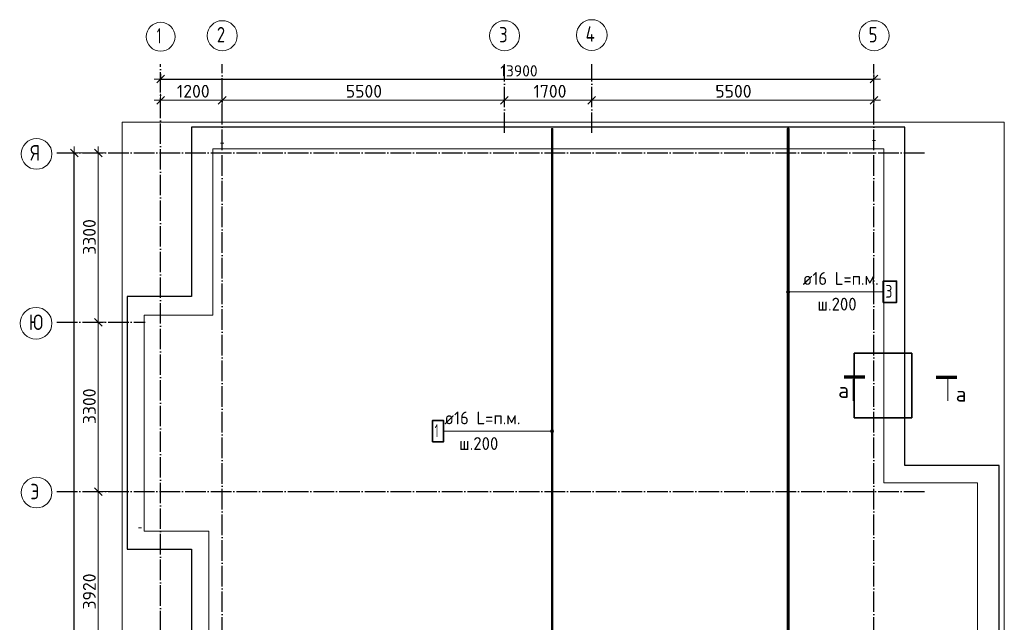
# Model space of a CAD drawing. Header units: millimetres. Extents: x -3725 to 93325, y -74170 to 82591.
# Tile 30 of 140: x 27255 to 46440, y 58631 to 70377. Entities that reach past the tile are written whole.
import ezdxf

# ---------------------------------------------------------------- set-up
doc = ezdxf.new("R2010")
doc.units = ezdxf.units.MM
doc.header["$PDMODE"] = 65
for name, pattern in [('______11', [500, 400, -50, 0, -50]), ('______3', [500, 400, -100]), ('______5', [1100, 800, -100, 100, -100])]:
    doc.linetypes.add(name, pattern=pattern)
for name, color, linetype, lineweight in [('Standard', 7, 'Continuous', 25), ('Арм.стержн. Арматура среза', 202, 'Continuous', 35), ('Балка_ общее', 7, '______3', 13), ('Размерная линия_ общее', 7, 'Continuous', 13), ('Стальная конструкция_ общее', 7, 'Continuous', 25), ('Фундамент (1)', 7, 'Continuous', 35)]:
    doc.layers.add(name, color=color, linetype=linetype, lineweight=lineweight)
for name, color, linetype, lineweight, true_color in [('Арм.стержн.верхн.зоны У', 7, 'Continuous', 35, 0xecec00), ('Арм.стержн.верхн.зоны Х', 7, 'Continuous', 35, 0x0000c6), ('Арм.стержн.ниж.зоны У', 7, 'Continuous', 35, 0x00b300), ('Арм.стержн.ниж.зоны Х', 7, 'Continuous', 35, 0xc600c6), ('Осевая линия_ общее', 7, '______5', 13, 0xa0a0a0)]:
    doc.layers.add(name, color=color, linetype=linetype, lineweight=lineweight, true_color=true_color)
doc.styles.add('ISOCPEUR', font='ISOCPEUR')
doc.dimstyles.new('DIMSTYLE_18', dxfattribs={"dimtxt": 220, "dimasz": 250, "dimexe": 0, "dimexo": 0, "dimgap": 110, "dimtad": 2, "dimdec": 0, "dimrnd": 1, "dimzin": 12, "dimdsep": 46, "dimtxsty": 'ISOCPEUR', "dimblk1": 'ALL_ML_STRICH', "dimblk2": 'ALL_ML_STRICH', "dimsah": 1, "dimcen": 0, "dimclrd": 7, "dimclre": 256, "dimclrt": 7, "dimadec": 0, "dimazin": 0, "dimtfac": 1, "dimtdec": 0, "dimtix": 1, "dimtmove": 2, "dimatfit": 3, "dimfxl": 0, "dimtzin": 0, "dimlwd": 0, "dimlwe": -3, "dimarcsym": 0})
doc.dimstyles.new('DIMSTYLE_6', dxfattribs={"dimtxt": 250, "dimasz": 250, "dimexe": 0, "dimexo": 0, "dimgap": 125, "dimtad": 2, "dimdec": 0, "dimrnd": 5, "dimzin": 12, "dimdsep": 46, "dimtxsty": 'ISOCPEUR', "dimblk1": 'ALL_ML_STRICH', "dimblk2": 'ALL_ML_STRICH', "dimsah": 1, "dimcen": 0, "dimclrd": 7, "dimclre": 256, "dimclrt": 7, "dimadec": 0, "dimazin": 0, "dimtfac": 1, "dimtdec": 0, "dimtix": 1, "dimtmove": 2, "dimatfit": 3, "dimfxl": 0, "dimtzin": 0, "dimlwd": 0, "dimlwe": -3, "dimarcsym": 0})
doc.dimstyles.new('DIMSTYLE_7', dxfattribs={"dimtxt": 250, "dimasz": 250, "dimexe": 0, "dimexo": 0, "dimgap": 125, "dimtad": 2, "dimdec": 0, "dimrnd": 5, "dimzin": 12, "dimdsep": 46, "dimtxsty": 'ISOCPEUR', "dimblk1": 'ALL_ML_STRICH', "dimblk2": 'ALL_ML_STRICH', "dimsah": 1, "dimcen": 0, "dimclrd": 7, "dimclre": 256, "dimclrt": 7, "dimadec": 0, "dimazin": 0, "dimtfac": 1, "dimtdec": 0, "dimtix": 1, "dimtmove": 2, "dimatfit": 3, "dimfxl": 0, "dimtzin": 0, "dimlwd": 0, "dimlwe": -3, "dimarcsym": 0})

# ---------------------------------------------------------------- blocks, each defined once
blk = doc.blocks.new('ALL_ML_STRICH')
at = {"color": 0, "linetype": 'ByBlock', "lineweight": -2}
for p, q in [((-1, 0), (0.5, 0)), ((-0.3, -0.3), (0.3, 0.3)), ((0, -0.5), (0, 0.5))]:
    blk.add_line(p, q, dxfattribs=at)
blk = doc.blocks.new('*D28')
at = {"layer": 'DEFPOINTS', "color": 7, "linetype": 'Continuous', "lineweight": 13, "transparency": 33554687}
for p in [(30000, 68807), (31200, 68758), (30000, 68590)]:
    blk.add_point(p, dxfattribs=at)
at = {"layer": 'Балка_ общее', "color": 251, "linetype": 'Continuous', "lineweight": -2, "true_color": 0x656565, "transparency": 33554687}
for p, q in [((30000, 68600), (30000, 68807)), ((31200, 68768), (31200, 68807))]:
    blk.add_line(p, q, dxfattribs=at)
at = {"layer": 'Балка_ общее', "color": 7, "linetype": 'Continuous', "lineweight": -2, "transparency": 33554687}
blk.add_line((30000, 68807), (31200, 68807), dxfattribs=at)
at = {"layer": 'Балка_ общее', "color": 7, "linetype": 'Continuous', "lineweight": 13, "transparency": 33554687, "xscale": 250, "yscale": 250, "zscale": 250, "rotation": 180}
blk.add_blockref('ALL_ML_STRICH', (30000, 68807), dxfattribs=at)
at = {"layer": 'Балка_ общее', "color": 7, "linetype": 'Continuous', "lineweight": 13, "transparency": 33554687, "xscale": 250, "yscale": 250, "zscale": 250}
blk.add_blockref('ALL_ML_STRICH', (31200, 68807), dxfattribs=at)
at = {"layer": 'Балка_ общее', "color": 7, "linetype": 'Continuous', "lineweight": 13, "transparency": 33554687, "insert": (30637, 68982), "char_height": 250, "width": 1000, "attachment_point": 5, "style": 'ISOCPEUR'}
blk.add_mtext('\\A1;{1200}', dxfattribs=at)
blk = doc.blocks.new('*D29')
at = {"layer": 'DEFPOINTS', "color": 7, "linetype": 'Continuous', "lineweight": 13, "transparency": 33554687}
for p in [(31200, 68807), (31200, 68758), (36700, 68799)]:
    blk.add_point(p, dxfattribs=at)
at = {"layer": 'Балка_ общее', "color": 251, "linetype": 'Continuous', "lineweight": -2, "true_color": 0x656565, "transparency": 33554687}
for p, q in [((31200, 68768), (31200, 68807)), ((36700, 68809), (36700, 68807))]:
    blk.add_line(p, q, dxfattribs=at)
at = {"layer": 'Балка_ общее', "color": 7, "linetype": 'Continuous', "lineweight": -2, "transparency": 33554687}
blk.add_line((31200, 68807), (36700, 68807), dxfattribs=at)
at = {"layer": 'Балка_ общее', "color": 7, "linetype": 'Continuous', "lineweight": 13, "transparency": 33554687, "xscale": 250, "yscale": 250, "zscale": 250, "rotation": 180}
blk.add_blockref('ALL_ML_STRICH', (31200, 68807), dxfattribs=at)
at = {"layer": 'Балка_ общее', "color": 7, "linetype": 'Continuous', "lineweight": 13, "transparency": 33554687, "xscale": 250, "yscale": 250, "zscale": 250}
blk.add_blockref('ALL_ML_STRICH', (36700, 68807), dxfattribs=at)
at = {"layer": 'Балка_ общее', "color": 7, "linetype": 'Continuous', "lineweight": 13, "transparency": 33554687, "insert": (33962, 68982), "char_height": 250, "width": 1000, "attachment_point": 5, "style": 'ISOCPEUR'}
blk.add_mtext('\\A1;{5500}', dxfattribs=at)
blk = doc.blocks.new('*D30')
at = {"layer": 'DEFPOINTS', "color": 7, "linetype": 'Continuous', "lineweight": 13, "transparency": 33554687}
for p in [(36700, 68807), (36700, 68799), (38400, 68758)]:
    blk.add_point(p, dxfattribs=at)
at = {"layer": 'Балка_ общее', "color": 251, "linetype": 'Continuous', "lineweight": -2, "true_color": 0x656565, "transparency": 33554687}
for p, q in [((36700, 68809), (36700, 68807)), ((38400, 68768), (38400, 68807))]:
    blk.add_line(p, q, dxfattribs=at)
at = {"layer": 'Балка_ общее', "color": 7, "linetype": 'Continuous', "lineweight": -2, "transparency": 33554687}
blk.add_line((36700, 68807), (38400, 68807), dxfattribs=at)
at = {"layer": 'Балка_ общее', "color": 7, "linetype": 'Continuous', "lineweight": 13, "transparency": 33554687, "xscale": 250, "yscale": 250, "zscale": 250, "rotation": 180}
blk.add_blockref('ALL_ML_STRICH', (36700, 68807), dxfattribs=at)
at = {"layer": 'Балка_ общее', "color": 7, "linetype": 'Continuous', "lineweight": 13, "transparency": 33554687, "xscale": 250, "yscale": 250, "zscale": 250}
blk.add_blockref('ALL_ML_STRICH', (38400, 68807), dxfattribs=at)
at = {"layer": 'Балка_ общее', "color": 7, "linetype": 'Continuous', "lineweight": 13, "transparency": 33554687, "insert": (37587, 68982), "char_height": 250, "width": 1000, "attachment_point": 5, "style": 'ISOCPEUR'}
blk.add_mtext('\\A1;{1700}', dxfattribs=at)
blk = doc.blocks.new('*D31')
at = {"layer": 'DEFPOINTS', "color": 7, "linetype": 'Continuous', "lineweight": 13, "transparency": 33554687}
for p in [(38400, 68807), (38400, 68758), (43900, 68716)]:
    blk.add_point(p, dxfattribs=at)
at = {"layer": 'Балка_ общее', "color": 251, "linetype": 'Continuous', "lineweight": -2, "true_color": 0x656565, "transparency": 33554687}
for p, q in [((38400, 68768), (38400, 68807)), ((43900, 68726), (43900, 68807))]:
    blk.add_line(p, q, dxfattribs=at)
at = {"layer": 'Балка_ общее', "color": 7, "linetype": 'Continuous', "lineweight": -2, "transparency": 33554687}
blk.add_line((38400, 68807), (43900, 68807), dxfattribs=at)
at = {"layer": 'Балка_ общее', "color": 7, "linetype": 'Continuous', "lineweight": 13, "transparency": 33554687, "xscale": 250, "yscale": 250, "zscale": 250, "rotation": 180}
blk.add_blockref('ALL_ML_STRICH', (38400, 68807), dxfattribs=at)
at = {"layer": 'Балка_ общее', "color": 7, "linetype": 'Continuous', "lineweight": 13, "transparency": 33554687, "xscale": 250, "yscale": 250, "zscale": 250}
blk.add_blockref('ALL_ML_STRICH', (43900, 68807), dxfattribs=at)
at = {"layer": 'Балка_ общее', "color": 7, "linetype": 'Continuous', "lineweight": 13, "transparency": 33554687, "insert": (41162, 68982), "char_height": 250, "width": 1000, "attachment_point": 5, "style": 'ISOCPEUR'}
blk.add_mtext('\\A1;{5500}', dxfattribs=at)
blk = doc.blocks.new('*D32')
at = {"layer": 'DEFPOINTS', "color": 7, "linetype": 'Continuous', "lineweight": 13, "transparency": 33554687}
for p in [(29002, 50040), (27810, 46740), (28787, 46740)]:
    blk.add_point(p, dxfattribs=at)
at = {"layer": 'Балка_ общее', "color": 251, "linetype": 'Continuous', "lineweight": -2, "true_color": 0x656565, "transparency": 33554687}
for p, q in [((28992, 50040), (28787, 50040)), ((27820, 46740), (28787, 46740))]:
    blk.add_line(p, q, dxfattribs=at)
at = {"layer": 'Балка_ общее', "color": 7, "linetype": 'Continuous', "lineweight": -2, "transparency": 33554687}
blk.add_line((28787, 46740), (28787, 50040), dxfattribs=at)
at = {"layer": 'Балка_ общее', "color": 7, "linetype": 'Continuous', "lineweight": 13, "transparency": 33554687, "xscale": 250, "yscale": 250, "zscale": 250}
for p, rotation in [((28787, 50040), 90), ((28787, 46740), 270)]:
    blk.add_blockref('ALL_ML_STRICH', p, dxfattribs=dict(at, rotation=rotation))
at = {"layer": 'Балка_ общее', "color": 7, "linetype": 'Continuous', "lineweight": 13, "transparency": 33554687, "insert": (28612, 48402), "char_height": 250, "width": 1000, "attachment_point": 5, "rotation": 90, "style": 'ISOCPEUR'}
blk.add_mtext('\\A1;{3300}', dxfattribs=at)
blk = doc.blocks.new('*D33')
at = {"layer": 'DEFPOINTS', "color": 7, "linetype": 'Continuous', "lineweight": 13, "transparency": 33554687}
for p in [(29426, 53340), (28787, 50040), (29002, 50040)]:
    blk.add_point(p, dxfattribs=at)
at = {"layer": 'Балка_ общее', "color": 251, "linetype": 'Continuous', "lineweight": -2, "true_color": 0x656565, "transparency": 33554687}
for p, q in [((29416, 53340), (28787, 53340)), ((28992, 50040), (28787, 50040))]:
    blk.add_line(p, q, dxfattribs=at)
at = {"layer": 'Балка_ общее', "color": 7, "linetype": 'Continuous', "lineweight": -2, "transparency": 33554687}
blk.add_line((28787, 50040), (28787, 53340), dxfattribs=at)
at = {"layer": 'Балка_ общее', "color": 7, "linetype": 'Continuous', "lineweight": 13, "transparency": 33554687, "xscale": 250, "yscale": 250, "zscale": 250}
for p, rotation in [((28787, 53340), 90), ((28787, 50040), 270)]:
    blk.add_blockref('ALL_ML_STRICH', p, dxfattribs=dict(at, rotation=rotation))
at = {"layer": 'Балка_ общее', "color": 7, "linetype": 'Continuous', "lineweight": 13, "transparency": 33554687, "insert": (28612, 51702), "char_height": 250, "width": 1000, "attachment_point": 5, "rotation": 90, "style": 'ISOCPEUR'}
blk.add_mtext('\\A1;{3300}', dxfattribs=at)
blk = doc.blocks.new('*D34')
at = {"layer": 'DEFPOINTS', "color": 7, "linetype": 'Continuous', "lineweight": 13, "transparency": 33554687}
for p in [(28217, 57260), (28787, 53340), (29426, 53340)]:
    blk.add_point(p, dxfattribs=at)
at = {"layer": 'Балка_ общее', "color": 251, "linetype": 'Continuous', "lineweight": -2, "true_color": 0x656565, "transparency": 33554687}
for p, q in [((28787, 57260), (28787, 57260)), ((29416, 53340), (28787, 53340))]:
    blk.add_line(p, q, dxfattribs=at)
at = {"layer": 'Балка_ общее', "color": 7, "linetype": 'Continuous', "lineweight": -2, "transparency": 33554687}
blk.add_line((28787, 53340), (28787, 57260), dxfattribs=at)
at = {"layer": 'Балка_ общее', "color": 7, "linetype": 'Continuous', "lineweight": 13, "transparency": 33554687, "xscale": 250, "yscale": 250, "zscale": 250}
for p, rotation in [((28787, 57260), 90), ((28787, 53340), 270)]:
    blk.add_blockref('ALL_ML_STRICH', p, dxfattribs=dict(at, rotation=rotation))
at = {"layer": 'Балка_ общее', "color": 7, "linetype": 'Continuous', "lineweight": 13, "transparency": 33554687, "insert": (28612, 55312), "char_height": 250, "width": 1000, "attachment_point": 5, "rotation": 90, "style": 'ISOCPEUR'}
blk.add_mtext('\\A1;{3920}', dxfattribs=at)
blk = doc.blocks.new('*D35')
at = {"layer": 'DEFPOINTS', "color": 7, "linetype": 'Continuous', "lineweight": 13, "transparency": 33554687}
for p in [(29294, 61180), (28217, 57260), (28787, 57260)]:
    blk.add_point(p, dxfattribs=at)
at = {"layer": 'Балка_ общее', "color": 251, "linetype": 'Continuous', "lineweight": -2, "true_color": 0x656565, "transparency": 33554687}
for p, q in [((29284, 61180), (28787, 61180)), ((28787, 57260), (28787, 57260))]:
    blk.add_line(p, q, dxfattribs=at)
at = {"layer": 'Балка_ общее', "color": 7, "linetype": 'Continuous', "lineweight": -2, "transparency": 33554687}
blk.add_line((28787, 57260), (28787, 61180), dxfattribs=at)
at = {"layer": 'Балка_ общее', "color": 7, "linetype": 'Continuous', "lineweight": 13, "transparency": 33554687, "xscale": 250, "yscale": 250, "zscale": 250}
for p, rotation in [((28787, 61180), 90), ((28787, 57260), 270)]:
    blk.add_blockref('ALL_ML_STRICH', p, dxfattribs=dict(at, rotation=rotation))
at = {"layer": 'Балка_ общее', "color": 7, "linetype": 'Continuous', "lineweight": 13, "transparency": 33554687, "insert": (28612, 59232), "char_height": 250, "width": 1000, "attachment_point": 5, "rotation": 90, "style": 'ISOCPEUR'}
blk.add_mtext('\\A1;{3920}', dxfattribs=at)
blk = doc.blocks.new('*D36')
at = {"layer": 'DEFPOINTS', "color": 7, "linetype": 'Continuous', "lineweight": 13, "transparency": 33554687}
for p in [(28217, 64480), (28787, 61180), (29294, 61180)]:
    blk.add_point(p, dxfattribs=at)
at = {"layer": 'Балка_ общее', "color": 251, "linetype": 'Continuous', "lineweight": -2, "true_color": 0x656565, "transparency": 33554687}
for p, q in [((28787, 64480), (28787, 64480)), ((29284, 61180), (28787, 61180))]:
    blk.add_line(p, q, dxfattribs=at)
at = {"layer": 'Балка_ общее', "color": 7, "linetype": 'Continuous', "lineweight": -2, "transparency": 33554687}
blk.add_line((28787, 61180), (28787, 64480), dxfattribs=at)
at = {"layer": 'Балка_ общее', "color": 7, "linetype": 'Continuous', "lineweight": 13, "transparency": 33554687, "xscale": 250, "yscale": 250, "zscale": 250}
for p, rotation in [((28787, 64480), 90), ((28787, 61180), 270)]:
    blk.add_blockref('ALL_ML_STRICH', p, dxfattribs=dict(at, rotation=rotation))
at = {"layer": 'Балка_ общее', "color": 7, "linetype": 'Continuous', "lineweight": 13, "transparency": 33554687, "insert": (28612, 62842), "char_height": 250, "width": 1000, "attachment_point": 5, "rotation": 90, "style": 'ISOCPEUR'}
blk.add_mtext('\\A1;{3300}', dxfattribs=at)
blk = doc.blocks.new('*D37')
at = {"layer": 'DEFPOINTS', "color": 7, "linetype": 'Continuous', "lineweight": 13, "transparency": 33554687}
for p in [(28424, 67780), (28217, 64480), (28787, 64480)]:
    blk.add_point(p, dxfattribs=at)
at = {"layer": 'Балка_ общее', "color": 251, "linetype": 'Continuous', "lineweight": -2, "true_color": 0x656565, "transparency": 33554687}
for p, q in [((28414, 67780), (28787, 67780)), ((28787, 64480), (28787, 64480))]:
    blk.add_line(p, q, dxfattribs=at)
at = {"layer": 'Балка_ общее', "color": 7, "linetype": 'Continuous', "lineweight": -2, "transparency": 33554687}
blk.add_line((28787, 64480), (28787, 67780), dxfattribs=at)
at = {"layer": 'Балка_ общее', "color": 7, "linetype": 'Continuous', "lineweight": 13, "transparency": 33554687, "xscale": 250, "yscale": 250, "zscale": 250}
for p, rotation in [((28787, 67780), 90), ((28787, 64480), 270)]:
    blk.add_blockref('ALL_ML_STRICH', p, dxfattribs=dict(at, rotation=rotation))
at = {"layer": 'Балка_ общее', "color": 7, "linetype": 'Continuous', "lineweight": 13, "transparency": 33554687, "insert": (28612, 66142), "char_height": 250, "width": 1000, "attachment_point": 5, "rotation": 90, "style": 'ISOCPEUR'}
blk.add_mtext('\\A1;{3300}', dxfattribs=at)
blk = doc.blocks.new('*D519')
at = {"layer": 'DEFPOINTS', "color": 7, "linetype": 'Continuous', "lineweight": 13, "transparency": 33554687}
for p in [(30000, 69422), (43900, 69324), (30000, 69219)]:
    blk.add_point(p, dxfattribs=at)
at = {"layer": 'Размерная линия_ общее', "color": 253, "linetype": 'Continuous', "lineweight": -2, "true_color": 0xa0a0a0, "transparency": 33554687}
for p, q in [((30000, 69322), (30000, 69219)), ((43900, 69224), (43900, 69219))]:
    blk.add_line(p, q, dxfattribs=at)
at = {"layer": 'Размерная линия_ общее', "color": 7, "linetype": 'Continuous', "lineweight": -2, "transparency": 33554687}
blk.add_line((30000, 69219), (43900, 69219), dxfattribs=at)
at = {"layer": 'Размерная линия_ общее', "color": 7, "linetype": 'Continuous', "lineweight": 13, "transparency": 33554687, "xscale": 250, "yscale": 250, "zscale": 250, "rotation": 180}
blk.add_blockref('ALL_ML_STRICH', (30000, 69219), dxfattribs=at)
at = {"layer": 'Размерная линия_ общее', "color": 7, "linetype": 'Continuous', "lineweight": 13, "transparency": 33554687, "xscale": 250, "yscale": 250, "zscale": 250}
blk.add_blockref('ALL_ML_STRICH', (43900, 69219), dxfattribs=at)
at = {"layer": 'Размерная линия_ общее', "color": 7, "linetype": 'Continuous', "lineweight": 13, "transparency": 33554687, "insert": (36983, 69379), "char_height": 220, "width": 1100, "attachment_point": 5, "style": 'ISOCPEUR'}
blk.add_mtext('\\A1;{13900}', dxfattribs=at)
blk = doc.blocks.new('*D529')
at = {"layer": 'DEFPOINTS', "color": 7, "linetype": 'Continuous', "lineweight": 13, "transparency": 33554687}
for p in [(28171, 67780), (28062, 46740), (28318, 46740)]:
    blk.add_point(p, dxfattribs=at)
at = {"layer": 'Размерная линия_ общее', "color": 253, "linetype": 'Continuous', "lineweight": -2, "true_color": 0xa0a0a0, "transparency": 33554687}
for p, q in [((28318, 67780), (28318, 67780)), ((28318, 46740), (28318, 46740))]:
    blk.add_line(p, q, dxfattribs=at)
at = {"layer": 'Размерная линия_ общее', "color": 7, "linetype": 'Continuous', "lineweight": -2, "transparency": 33554687}
blk.add_line((28318, 46740), (28318, 67780), dxfattribs=at)
at = {"layer": 'Размерная линия_ общее', "color": 7, "linetype": 'Continuous', "lineweight": 13, "transparency": 33554687, "xscale": 250, "yscale": 250, "zscale": 250}
for p, rotation in [((28318, 67780), 90), ((28318, 46740), 270)]:
    blk.add_blockref('ALL_ML_STRICH', p, dxfattribs=dict(at, rotation=rotation))
at = {"layer": 'Размерная линия_ общее', "color": 7, "linetype": 'Continuous', "lineweight": 13, "transparency": 33554687, "insert": (28158, 57282), "char_height": 220, "width": 1100, "attachment_point": 5, "rotation": 90, "style": 'ISOCPEUR'}
blk.add_mtext('\\A1;{21040}', dxfattribs=at)
blk = doc.blocks.new('СЛОЖНЫЙ_ОБЪЕКТ_0')
at = {"layer": 'Осевая линия_ общее', "color": 253, "linetype": '______11', "lineweight": -3, "true_color": 0xa0a0a0, "transparency": 33554687}
for p, q in [((30000, 45950), (30000, 69510)), ((31200, 45830), (31200, 69510)), ((36700, 68170), (36700, 69510)), ((38400, 68170), (38400, 69510)), ((43900, 45830), (43900, 69510)), ((27980, 67780), (44900, 67780)), ((27980, 64480), (29700, 64480)), ((27980, 61180), (44900, 61180)), ((27980, 57260), (29700, 57260)), ((27980, 53340), (44900, 53340)), ((27980, 50040), (29580, 50040)), ((27980, 46740), (44900, 46740))]:
    blk.add_line(p, q, dxfattribs=at)
at = {"layer": 'Осевая линия_ общее', "color": 7, "linetype": 'Continuous', "lineweight": 13, "transparency": 33554687}
for centre, radius in [((30001.9, 70044.3), 281.9), ((31202.4, 70065.3), 292.4), ((36702.4, 70065.3), 292.4), ((38401.3, 70078), 298.8), ((43902.4, 70065.3), 292.4), ((27583.8, 67760.5), 298.8), ((27574.5, 64460.5), 309.5), ((27583.8, 61160.5), 298.8), ((27568.4, 57240.5), 313.4), ((27568.4, 53320.5), 313.4), ((27583.8, 50020.5), 298.8), ((27583.8, 46720.5), 298.8)]:
    blk.add_circle(centre, radius, dxfattribs=at)
at = {"layer": 'Осевая линия_ общее', "color": 7, "linetype": 'Continuous', "lineweight": 13, "transparency": 33554687, "char_height": 300, "attachment_point": 7, "style": 'ISOCPEUR'}
for s, insert, width in [('\\W0.78;2', (31097.4, 69934.8), 326.407), ('\\W0.78;3', (36597.4, 69934.8), 326.407), ('\\W0.80;4', (38281.3, 69947.5), 359.833), ('\\W0.78;5', (43797.4, 69934.8), 326.407), ('\\W0.56;1', (29926.9, 69913.8), 233.333), ('\\W0.80;Я', (27463.8, 67630), 359.833), ('\\W0.83;Ю', (27432, 64330), 408.873), ('\\W0.80;Э', (27463.8, 61030), 359.833), ('\\W0.83;Ш', (27418.4, 57110), 425), ('\\W0.83;Ф', (27418.4, 53190), 425), ('\\W0.80;У', (27463.8, 49890), 359.833), ('\\W0.80;Т', (27463.8, 46590), 359.833)]:
    blk.add_mtext(s, dxfattribs=dict(at, insert=insert, width=width))
at = {"layer": 'Балка_ общее', "color": 7, "linetype": 'Continuous', "lineweight": 13, "transparency": 33554687}
for base, p1, p2, dimstyle, picture, middle in [((31200, 68807.3), (30000, 68600), (31200, 68767.8), 'DIMSTYLE_6', '*D28', (30637.5, 68982.3)), ((36700, 68807.3), (31200, 68767.8), (36700, 68809.4), 'DIMSTYLE_7', '*D29', (33962.5, 68982.3)), ((38400, 68807.3), (36700, 68809.4), (38400, 68767.8), 'DIMSTYLE_7', '*D30', (37587.5, 68982.3)), ((43900, 68807.3), (38400, 68767.8), (43900, 68726.2), 'DIMSTYLE_7', '*D31', (41162.5, 68982.3))]:
    dim = blk.add_linear_dim(base=base, p1=p1, p2=p2, dimstyle=dimstyle, override={"dimpost": '<>', "dimclrd": 7, "dimclre": 251, "dimclrt": 7, "dimlwd": 0, "dimlwe": 65533}, dxfattribs=at)
    dim.commit()
    dim.dimension.update_dxf_attribs({"geometry": picture, "text_midpoint": middle, "dimtype": 160})
for base, p1, p2, picture, middle in [((28786.9, 67780), (28786.9, 64480), (28413.8, 67780), '*D37', (28611.9, 66142.5)), ((28786.9, 64480), (29283.5, 61180), (28786.9, 64480), '*D36', (28611.9, 62842.5)), ((28786.9, 61180), (28786.9, 57260), (29283.5, 61180), '*D35', (28611.9, 59232.5)), ((28786.9, 57260), (29415.8, 53340), (28786.9, 57260), '*D34', (28611.9, 55312.5)), ((28786.9, 53340), (28992.5, 50040), (29415.8, 53340), '*D33', (28611.9, 51702.5)), ((28786.9, 50040), (27820, 46740), (28992.5, 50040), '*D32', (28611.9, 48402.5))]:
    dim = blk.add_linear_dim(base=base, p1=p1, p2=p2, angle=90, dimstyle='DIMSTYLE_7', override={"dimpost": '<>', "dimclrd": 7, "dimclre": 251, "dimclrt": 7, "dimlwd": 0, "dimlwe": 65533}, dxfattribs=at)
    dim.commit()
    dim.dimension.update_dxf_attribs({"geometry": picture, "text_midpoint": middle, "dimtype": 160})

msp = doc.modelspace()

# ---------------------------------------------------------------- hatches: boundary and pattern name
at = {"layer": 'Арм.стержн.верхн.зоны У', "linetype": 'Continuous', "lineweight": 13, "transparency": 33554687}
for points in [[(42203.2, 65059.4), (42203.2, 65089.4), (42199, 65074.4)], [(42214, 65048.6), (42214, 65100.2), (42203.2, 65089.4)], [(42214, 65048.6), (42203.2, 65089.4), (42203.2, 65059.4)], [(42229, 65044.4), (42229, 65104.4), (42214, 65100.2)], [(42229, 65044.4), (42214, 65100.2), (42214, 65048.6)], [(42244, 65048.6), (42244, 65100.2), (42229, 65104.4)], [(42244, 65048.6), (42229, 65104.4), (42229, 65044.4)], [(42254.8, 65059.4), (42254.8, 65089.4), (42244, 65100.2)], [(42254.8, 65059.4), (42244, 65100.2), (42244, 65048.6)], [(42254.8, 65089.4), (42254.8, 65059.4), (42259, 65074.4)]]:
    msp.add_hatch(color=7, dxfattribs=at).paths.add_polyline_path(points)
at = {"layer": 'Арм.стержн.ниж.зоны У', "linetype": 'Continuous', "lineweight": 13, "transparency": 33554687}
for points in [[(37603.2, 62342.3), (37603.2, 62372.3), (37599, 62357.3)], [(37603.2, 62372.3), (37614, 62331.5), (37614, 62383.1)], [(37603.2, 62372.3), (37603.2, 62342.3), (37614, 62331.5)], [(37614, 62383.1), (37629, 62327.3), (37629, 62387.3)], [(37614, 62383.1), (37614, 62331.5), (37629, 62327.3)], [(37629, 62387.3), (37629, 62327.3), (37644, 62331.5)], [(37629, 62387.3), (37644, 62331.5), (37644, 62383.1)], [(37644, 62383.1), (37644, 62331.5), (37654.8, 62342.3)], [(37644, 62383.1), (37654.8, 62342.3), (37654.8, 62372.3)], [(37654.8, 62372.3), (37654.8, 62342.3), (37659, 62357.3)]]:
    msp.add_hatch(color=7, dxfattribs=at).paths.add_polyline_path(points)

# ---------------------------------------------------------------- linework, layer by layer
at = {"layer": 'Standard', "color": 52, "linetype": 'Continuous', "lineweight": 13, "transparency": 33554687}
for p, q in [((43516.5, 62619.2), (43516.5, 63875.4)), ((43516.5, 62619.2), (43516.5, 63875.4)), ((44636.5, 63875.4), (43516.5, 63875.4)), ((43516.5, 63875.4), (44636.5, 63875.4)), ((44636.5, 62619.2), (44636.5, 63875.4)), ((44636.5, 62619.2), (44636.5, 63875.4)), ((44636.5, 62619.2), (43516.5, 62619.2)), ((43516.5, 62619.2), (44636.5, 62619.2))]:
    msp.add_line(p, q, dxfattribs=at)
at = {"layer": 'Standard', "color": 52, "linetype": 'Continuous', "lineweight": 35, "transparency": 33554687}
for p, q in [((43516.5, 62619.2), (43516.5, 63875.4)), ((43516.5, 62619.2), (43516.5, 63875.4)), ((44636.5, 63875.4), (43516.5, 63875.4)), ((43516.5, 63875.4), (44636.5, 63875.4)), ((44636.5, 62619.2), (44636.5, 63875.4)), ((44636.5, 62619.2), (44636.5, 63875.4)), ((44636.5, 62619.2), (43516.5, 62619.2)), ((43516.5, 62619.2), (44636.5, 62619.2))]:
    msp.add_line(p, q, dxfattribs=at)
at = {"layer": 'Standard', "color": 7, "linetype": 'Continuous', "lineweight": 70, "transparency": 33554687}
for p, q in [((43724.1, 63410.9), (43322.1, 63410.9)), ((45110.8, 63410.9), (45512.8, 63410.9))]:
    msp.add_line(p, q, dxfattribs=at)
at = {"layer": 'Standard', "color": 7, "linetype": 'Continuous', "lineweight": 13, "transparency": 33554687}
for p, q in [((43493.4, 63370.9), (43493.4, 62946.9)), ((45341.5, 63370.9), (45341.5, 62946.9))]:
    msp.add_line(p, q, dxfattribs=at)
at = {"layer": 'Standard', "color": 7, "linetype": 'Continuous', "lineweight": 18, "transparency": 33554687}
msp.add_lwpolyline([(29250, 46540), (46440, 46540), (46440, 68380), (29250, 68380), (29250, 46540)], dxfattribs=at)
at = {"layer": 'Арм.стержн. Арматура среза', "color": 7, "linetype": 'Continuous', "lineweight": 13, "transparency": 33554687}
msp.add_lwpolyline([(30650, 47158.5), (44030, 47158.5), (44030, 53228.5), (45920, 53228.5), (45920, 61348.5), (44090, 61348.5), (44090, 67858.5), (31020, 67858.5), (31020, 64618.5), (29680, 64618.5), (29680, 60408.5), (30940, 60408.5), (30940, 54018.5), (29740, 54018.5), (29740, 49838.5), (31020, 49838.5), (31020, 46690)], dxfattribs=at)
at = {"layer": 'Арм.стержн.верхн.зоны У', "color": 7, "linetype": 'Continuous', "lineweight": 13, "transparency": 33554687}
for p, q in [((42199, 65074.4), (42199, 65074.4)), ((42229, 65104.4), (42229, 65104.4)), ((42491.7, 65074.4), (42229, 65074.4)), ((42229, 65044.4), (42229, 65044.4)), ((42259, 65074.4), (42259, 65074.4)), ((42491.7, 65074.4), (44081.7, 65074.4))]:
    msp.add_line(p, q, dxfattribs=at)
at = {"layer": 'Арм.стержн.верхн.зоны У', "color": 52, "linetype": 'Continuous', "lineweight": 25, "transparency": 33554687}
msp.add_lwpolyline([(30600, 64980), (29350, 64980), (29350, 60060), (30600, 60060), (30600, 54460), (29350, 54460), (29350, 49540), (30600, 49540), (30600, 46640), (44500, 46640), (44500, 52830), (46340, 52830), (46340, 61690), (44500, 61690), (44500, 68280), (30600, 68280), (30600, 64980)], dxfattribs=at)
at = {"layer": 'Арм.стержн.верхн.зоны У', "color": 11, "linetype": 'Continuous', "lineweight": 50, "true_color": 0xff8c8c, "transparency": 33554687}
msp.add_lwpolyline([(42221, 57716), (42221, 68250), (42237, 68250), (42237, 57716), (42221, 57716)], dxfattribs=at)
at = {"layer": 'Арм.стержн.верхн.зоны У', "color": 7, "linetype": 'Continuous', "lineweight": 35, "transparency": 33554687}
msp.add_lwpolyline([(44081.7, 64866), (44340.1, 64866), (44340.1, 65282.7), (44081.7, 65282.7), (44081.7, 64866)], dxfattribs=at)
at = {"layer": 'Арм.стержн.верхн.зоны У', "color": 7, "linetype": 'Continuous', "lineweight": 13, "transparency": 33554687}
msp.add_circle((42229, 65074.4), 30, dxfattribs=at)
at = {"layer": 'Арм.стержн.верхн.зоны Х', "color": 52, "linetype": 'Continuous', "lineweight": 25, "transparency": 33554687}
msp.add_lwpolyline([(30600, 64980), (29350, 64980), (29350, 60060), (30600, 60060), (30600, 54460), (29350, 54460), (29350, 49540), (30600, 49540), (30600, 46640), (44500, 46640), (44500, 52830), (46340, 52830), (46340, 61690), (44500, 61690), (44500, 68280), (30600, 68280), (30600, 64980)], dxfattribs=at)
at = {"layer": 'Арм.стержн.ниж.зоны У', "color": 7, "linetype": 'Continuous', "lineweight": 13, "transparency": 33554687}
for p, q in [((35510.1, 62357.3), (37100.1, 62357.3)), ((37100.1, 62357.3), (37629, 62357.3)), ((37599, 62357.3), (37599, 62357.3)), ((37629, 62387.3), (37629, 62387.3)), ((37659, 62357.3), (37659, 62357.3)), ((37629, 62327.3), (37629, 62327.3))]:
    msp.add_line(p, q, dxfattribs=at)
at = {"layer": 'Арм.стержн.ниж.зоны У', "color": 52, "linetype": 'Continuous', "lineweight": 25, "transparency": 33554687}
msp.add_lwpolyline([(30600, 64980), (29350, 64980), (29350, 60060), (30600, 60060), (30600, 54460), (29350, 54460), (29350, 49540), (30600, 49540), (30600, 46640), (44500, 46640), (44500, 52830), (46340, 52830), (46340, 61690), (44500, 61690), (44500, 68280), (30600, 68280), (30600, 64980)], dxfattribs=at)
at = {"layer": 'Арм.стержн.ниж.зоны У', "color": 11, "linetype": 'Continuous', "lineweight": 35, "true_color": 0xff8c8c, "transparency": 33554687}
msp.add_lwpolyline([(37621, 57716), (37621, 68250), (37637, 68250), (37637, 57716), (37621, 57716)], dxfattribs=at)
at = {"layer": 'Арм.стержн.ниж.зоны У', "color": 7, "linetype": 'Continuous', "lineweight": 35, "transparency": 33554687}
msp.add_lwpolyline([(35301.7, 62149), (35510.1, 62149), (35510.1, 62565.7), (35301.7, 62565.7), (35301.7, 62149)], dxfattribs=at)
at = {"layer": 'Арм.стержн.ниж.зоны У', "color": 7, "linetype": 'Continuous', "lineweight": 13, "transparency": 33554687}
msp.add_circle((37629, 62357.3), 30, dxfattribs=at)
at = {"layer": 'Арм.стержн.ниж.зоны Х', "color": 52, "linetype": 'Continuous', "lineweight": 25, "transparency": 33554687}
msp.add_lwpolyline([(30600, 64980), (29350, 64980), (29350, 60060), (30600, 60060), (30600, 54460), (29350, 54460), (29350, 49540), (30600, 49540), (30600, 46640), (44500, 46640), (44500, 52830), (46340, 52830), (46340, 61690), (44500, 61690), (44500, 68280), (30600, 68280), (30600, 64980)], dxfattribs=at)
at = {"layer": 'Стальная конструкция_ общее', "color": 7, "linetype": 'Continuous', "lineweight": 18, "transparency": 33554687}
for p, q in [((31170, 67970), (31170, 67973.1)), ((31170, 67973.1), (31230, 67973.1)), ((31170, 67970), (31170, 67973.1)), ((31170, 67973.1), (31230, 67973.1)), ((31170, 67970), (31230, 67970)), ((31170, 67970), (31230, 67970)), ((31230, 67973.1), (31230, 67970)), ((31230, 67973.1), (31230, 67970)), ((43870, 68020), (43870, 68023.1)), ((43870, 68023.1), (43930, 68023.1)), ((43870, 68020), (43870, 68023.1)), ((43870, 68023.1), (43930, 68023.1)), ((43870, 68020), (43930, 68020)), ((43870, 68020), (43930, 68020)), ((43930, 68023.1), (43930, 68020)), ((43930, 68023.1), (43930, 68020)), ((29570, 60470), (29570, 60473.1)), ((29570, 60473.1), (29630, 60473.1)), ((29570, 60470), (29570, 60473.1)), ((29570, 60473.1), (29630, 60473.1)), ((29570, 60470), (29630, 60470)), ((29570, 60470), (29630, 60470)), ((29630, 60473.1), (29630, 60470)), ((29630, 60473.1), (29630, 60470))]:
    msp.add_line(p, q, dxfattribs=at)
at = {"layer": 'Фундамент (1)', "color": 7, "lineweight": 18, "transparency": 33554687}
for p, q in [((30600, 64980), (30600, 68280)), ((30600, 68280), (44500, 68280)), ((44500, 68280), (44500, 61690)), ((29350, 60060), (29350, 64980)), ((29350, 64980), (30600, 64980)), ((44500, 61690), (46340, 61690)), ((46340, 61690), (46340, 52830)), ((30600, 60060), (29350, 60060)), ((30600, 54460), (30600, 60060))]:
    msp.add_line(p, q, dxfattribs=at)
at = {"layer": 'Фундамент (1)', "color": 7, "linetype": 'Continuous', "lineweight": 18, "transparency": 33554687}
for p, q in [((30600, 64980), (30600, 68280)), ((30600, 68280), (44500, 68280)), ((44500, 68280), (44500, 61690)), ((29350, 60060), (29350, 64980)), ((29350, 64980), (30600, 64980)), ((44500, 61690), (46340, 61690)), ((46340, 61690), (46340, 52830)), ((30600, 60060), (29350, 60060)), ((30600, 54460), (30600, 60060))]:
    msp.add_line(p, q, dxfattribs=at)

# ---------------------------------------------------------------- block references
at = {"layer": 'Балка_ общее', "color": 7, "linetype": 'Continuous', "lineweight": 13, "transparency": 33554687}
msp.add_blockref('СЛОЖНЫЙ_ОБЪЕКТ_0', (0, 0), dxfattribs=at)

# ---------------------------------------------------------------- texts
at = {"layer": 'Standard', "color": 7, "linetype": 'Continuous', "lineweight": 13, "transparency": 33554687, "char_height": 300, "width": 360, "attachment_point": 7, "style": 'ISOCPEUR'}
for insert in [(43202.1, 63006.1), (45493, 62932.1)]:
    msp.add_mtext('\\A1;{\\fISOCPEUR|i0|b0;\\H300.000000;\\W1.000000;\\C7;а}\\P', dxfattribs=dict(at, insert=insert))
at = {"layer": 'Арм.стержн.верхн.зоны У', "color": 7, "linetype": 'Continuous', "lineweight": 25, "transparency": 33554687, "char_height": 250, "attachment_point": 7, "style": 'ISOCPEUR'}
for s, insert, width in [('\\W0.94;ø16 L=п.м.', (42511.7, 65207.7), 1666.526), ('\\W0.78;3', (44123.4, 64957.7), 272.006), ('\\W0.95;ш.200 ', (42799.2, 64707.7), 1093.33)]:
    msp.add_mtext(s, dxfattribs=dict(at, insert=insert, width=width))
at = {"layer": 'Арм.стержн.ниж.зоны У', "color": 7, "linetype": 'Continuous', "lineweight": 25, "transparency": 33554687, "char_height": 250, "attachment_point": 7, "style": 'ISOCPEUR'}
for s, insert, width in [('\\W0.94;ø16 L=п.м.', (35530.1, 62490.7), 1666.526), ('\\W0.56;1', (35343.4, 62240.7), 194.444), ('\\W0.95;ш.200 ', (35817.6, 61990.7), 1093.33)]:
    msp.add_mtext(s, dxfattribs=dict(at, insert=insert, width=width))

# ---------------------------------------------------------------- dimensions: what is measured, and where the dimension line sits
at = {"layer": 'Размерная линия_ общее', "color": 7, "linetype": 'Continuous', "lineweight": 13, "transparency": 33554687}
dim = msp.add_linear_dim(base=(43900, 69219.5), p1=(30000, 69321.9), p2=(43900, 69223.6), dimstyle='DIMSTYLE_18', override={"dimpost": '<>', "dimclrd": 7, "dimclre": 253, "dimclrt": 7, "dimlwd": 0, "dimlwe": 65533}, dxfattribs=at)
dim.commit()
dim.dimension.update_dxf_attribs({"geometry": '*D519', "text_midpoint": (36983, 69379.5), "dimtype": 160})
dim = msp.add_linear_dim(base=(28317.7, 67780), p1=(28317.7, 46740), p2=(28317.7, 67780), angle=90, dimstyle='DIMSTYLE_18', override={"dimpost": '<>', "dimclrd": 7, "dimclre": 253, "dimclrt": 7, "dimlwd": 0, "dimlwe": 65533}, dxfattribs=at)
dim.commit()
dim.dimension.update_dxf_attribs({"geometry": '*D529', "text_midpoint": (28157.7, 57282), "dimtype": 160})

doc.saveas('drawing.dxf')
